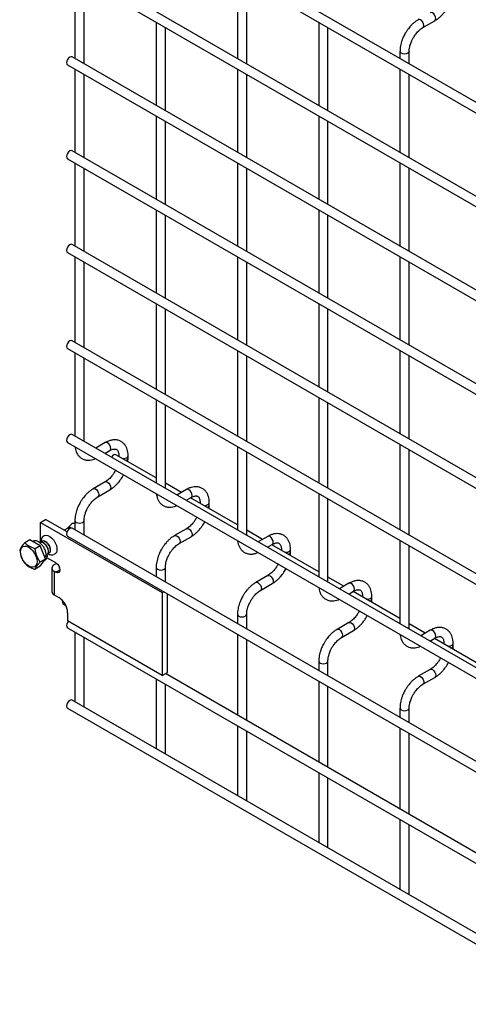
# Model space of a CAD drawing. Header units: inches. Extents: x 0.2 to 10.8, y 0.2 to 8.2.
# Tile 7 of 11: x 7.9 to 8.9, y 5 to 7.1. Entities that reach past the tile are written whole.
import ezdxf

# ---------------------------------------------------------------- set-up
doc = ezdxf.new("R2010")
doc.units = ezdxf.units.IN
doc.header["$MEASUREMENT"] = 0

msp = doc.modelspace()

# ---------------------------------------------------------------- linework, layer by layer
for p, q in [((10.5188, 6.0325), (8.0519, 7.4567)), ((8.0419, 7.4393), (10.5088, 6.0152)), ((10.5188, 5.8284), (8.0519, 7.2525)), ((8.0419, 7.2352), (10.5088, 5.8111)), ((8.0581, 7.2258), (8.0581, 7.0448)), ((8.4117, 7.2259), (8.4117, 7.0448)), ((8.0781, 7.0333), (8.0781, 7.2143)), ((8.4317, 7.0333), (8.4317, 7.2143)), ((8.2349, 7.1238), (8.2349, 6.9428)), ((8.5884, 7.1238), (8.5884, 6.9428)), ((8.8151, 7.1121), (8.8411, 7.1271)), ((8.2549, 6.9312), (8.2549, 7.1122)), ((8.6084, 6.9312), (8.6084, 7.1123)), ((8.7652, 7.0604), (8.7652, 7.0449)), ((8.7852, 7.0333), (8.7852, 7.0604)), ((8.0419, 7.0311), (10.5088, 5.6069)), ((10.5188, 5.6243), (8.0519, 7.0484)), ((8.0581, 7.0217), (8.0581, 6.8407)), ((8.0781, 6.8291), (8.0781, 7.0102)), ((8.4117, 7.0217), (8.4117, 6.8407)), ((8.4317, 6.8292), (8.4317, 7.0102)), ((8.7652, 7.0218), (8.7652, 6.8407)), ((8.7852, 6.8292), (8.7852, 7.0102)), ((8.2349, 6.9197), (8.2349, 6.7386)), ((8.2549, 6.7271), (8.2549, 6.9081)), ((8.5884, 6.9197), (8.5884, 6.7386)), ((8.6084, 6.7271), (8.6084, 6.9081)), ((10.5188, 5.4201), (8.0519, 6.8443)), ((8.0419, 6.8269), (10.5088, 5.4028)), ((8.0581, 6.8176), (8.0581, 6.6365)), ((8.4117, 6.8176), (8.4117, 6.6366)), ((8.7652, 6.8176), (8.7652, 6.6366)), ((8.0781, 6.625), (8.0781, 6.806)), ((8.4317, 6.625), (8.4317, 6.8061)), ((8.7852, 6.6251), (8.7852, 6.8061)), ((8.2349, 6.7155), (8.2349, 6.5345)), ((8.5884, 6.7156), (8.5884, 6.5345)), ((8.2549, 6.5229), (8.2549, 6.704)), ((8.6084, 6.523), (8.6084, 6.704)), ((8.0419, 6.6228), (10.5088, 5.1987)), ((10.5188, 5.216), (8.0519, 6.6401)), ((8.0581, 6.6134), (8.0581, 6.4273)), ((8.0781, 6.4157), (8.0781, 6.6019)), ((8.4117, 6.6135), (8.4117, 6.4324)), ((8.4317, 6.4209), (8.4317, 6.6019)), ((8.7652, 6.6135), (8.7652, 6.4325)), ((8.7852, 6.4209), (8.7852, 6.602)), ((8.2349, 6.5114), (8.2349, 6.3252)), ((8.2549, 6.3137), (8.2549, 6.4998)), ((8.5884, 6.5114), (8.5884, 6.3304)), ((8.6084, 6.3188), (8.6084, 6.4999)), ((10.5188, 5.0068), (8.0519, 6.4309)), ((8.0419, 6.4136), (10.5088, 4.9894)), ((8.4117, 6.4093), (8.4117, 6.2232)), ((8.7652, 6.4094), (8.7652, 6.2283)), ((8.0581, 6.4042), (8.0581, 6.2232)), ((8.0781, 6.2116), (8.0781, 6.3927)), ((8.4317, 6.2116), (8.4317, 6.3978)), ((8.7852, 6.2168), (8.7852, 6.3978)), ((8.2349, 6.3021), (8.2349, 6.1211)), ((8.5884, 6.3073), (8.5884, 6.1211)), ((8.2549, 6.1096), (8.2549, 6.2906)), ((8.6084, 6.1096), (8.6084, 6.2957)), ((10.5188, 4.8026), (8.0519, 6.2267)), ((8.0419, 6.2094), (10.5088, 4.7853)), ((8.124, 6.2091), (8.1032, 6.1971)), ((8.4117, 6.2001), (8.4117, 6.0191)), ((8.7652, 6.2052), (8.7652, 6.0191)), ((8.7852, 6.0075), (8.7852, 6.1937)), ((8.1232, 6.1856), (8.134, 6.1917)), ((8.2349, 6.1322), (8.1474, 6.1827)), ((8.1537, 6.1804), (8.1537, 6.1791)), ((8.1537, 6.1803), (8.154, 6.179)), ((8.1737, 6.1752), (8.1737, 6.1804)), ((8.4317, 6.0075), (8.4317, 6.1886)), ((8.1465, 6.1491), (8.1448, 6.146)), ((8.124, 6.1237), (8.098, 6.1087)), ((8.2897, 6.1006), (8.2549, 6.1207)), ((8.3007, 6.107), (8.28, 6.095)), ((8.108, 6.0914), (8.134, 6.1064)), ((8.3, 6.0835), (8.3107, 6.0897)), ((8.4117, 6.0302), (8.3097, 6.0891)), ((8.5884, 6.098), (8.5884, 5.917)), ((8.6084, 5.9055), (8.6084, 6.0865)), ((8.3304, 6.0783), (8.3304, 6.0771)), ((8.3304, 6.0783), (8.3307, 6.0769)), ((8.3504, 6.0731), (8.3504, 6.0783)), ((8.3232, 6.047), (8.3216, 6.0439)), ((7.983, 6.0356), (7.994, 6.042)), ((7.983, 6.0356), (8.2482, 5.8826)), ((7.983, 5.9923), (7.983, 6.0356)), ((8.0409, 6.0149), (7.994, 6.042)), ((8.0424, 6.0232), (8.0345, 6.0187)), ((8.0426, 6.0234), (8.0424, 6.0232)), ((8.0508, 6.0317), (8.0426, 6.0234)), ((10.5188, 4.5985), (8.0519, 6.0226)), ((8.0581, 6.0397), (8.0581, 6.019)), ((8.0781, 6.0075), (8.0781, 6.0397)), ((8.3007, 6.0217), (8.2747, 6.0067)), ((8.0419, 6.0053), (10.5088, 4.5812)), ((8.2847, 5.9894), (8.3107, 6.0044)), ((8.4664, 5.9986), (8.4317, 6.0186)), ((8.4775, 6.005), (8.4568, 5.993)), ((7.9603, 5.9976), (7.949, 5.991)), ((7.9827, 5.9847), (7.9603, 5.9976)), ((7.9672, 5.9944), (7.9665, 5.994)), ((7.9827, 5.9847), (7.9714, 5.9782)), ((7.9938, 5.9559), (7.9827, 5.9847)), ((8.4768, 5.9814), (8.4875, 5.9876)), ((8.5884, 5.9281), (8.4864, 5.987)), ((8.7652, 5.996), (8.7652, 5.815)), ((8.7852, 5.8034), (8.7852, 5.9845)), ((7.9956, 5.9628), (7.992, 5.9607)), ((7.992, 5.9606), (7.9929, 5.96)), ((7.9929, 5.96), (7.9926, 5.959)), ((7.9982, 5.9631), (7.9929, 5.96)), ((7.9954, 5.9649), (7.9982, 5.9631)), ((8.0165, 5.9474), (7.997, 5.9586)), ((8.5072, 5.9763), (8.5072, 5.975)), ((8.5072, 5.9762), (8.5075, 5.9749)), ((8.5272, 5.9711), (8.5272, 5.9763)), ((7.9827, 5.94), (7.9714, 5.9335)), ((7.9825, 5.9494), (7.9938, 5.9559)), ((7.9827, 5.94), (7.9938, 5.9559)), ((7.991, 5.9519), (7.9929, 5.953)), ((8.0078, 5.936), (8.0078, 5.885)), ((8.0181, 5.946), (8.0127, 5.9429)), ((8.0181, 5.946), (8.0193, 5.9453)), ((8.0237, 5.9365), (8.0245, 5.9369)), ((8.0237, 5.9365), (8.0237, 5.9356)), ((8.025, 5.9348), (8.0237, 5.9356)), ((8.2349, 5.9376), (8.2349, 5.917)), ((8.2549, 5.9054), (8.2549, 5.9376)), ((8.5, 5.945), (8.4984, 5.9419)), ((8.0127, 5.9292), (8.0127, 5.8781)), ((8.0127, 5.9292), (8.0165, 5.927)), ((8.0165, 5.927), (8.0253, 5.9321)), ((8.4775, 5.9196), (8.4515, 5.9046)), ((8.6432, 5.8965), (8.6084, 5.9166)), ((8.4615, 5.8873), (8.4875, 5.9023)), ((8.6543, 5.9029), (8.6336, 5.8909)), ((8.0127, 5.8781), (8.0228, 5.8723)), ((8.2482, 5.8826), (8.2513, 5.8844)), ((8.2482, 5.8826), (8.2482, 5.7024)), ((8.2592, 5.7088), (8.2592, 5.8798)), ((8.6536, 5.8794), (8.6643, 5.8856)), ((8.7652, 5.8261), (8.6632, 5.885)), ((8.684, 5.8742), (8.684, 5.873)), ((8.684, 5.8742), (8.6843, 5.8728)), ((8.704, 5.869), (8.704, 5.8742)), ((8.0297, 5.8669), (8.0318, 5.8581)), ((8.0318, 5.8581), (8.0383, 5.8544)), ((8.0421, 5.8389), (8.0421, 5.8213)), ((8.4117, 5.8356), (8.4117, 5.8149)), ((8.4317, 5.8034), (8.4317, 5.8356)), ((8.6768, 5.8429), (8.6752, 5.8398)), ((8.2482, 5.7024), (8.0421, 5.8213)), ((8.6543, 5.8176), (8.6283, 5.8026)), ((8.82, 5.7945), (8.7852, 5.8145)), ((8.0419, 5.8063), (10.5088, 4.3821)), ((8.0581, 5.7969), (8.0581, 5.6449)), ((8.0781, 5.6358), (8.0781, 5.7854)), ((8.4117, 5.7918), (8.4117, 5.6159)), ((8.6383, 5.7853), (8.6643, 5.8003)), ((8.8311, 5.8009), (8.8104, 5.7889)), ((8.4317, 5.6043), (8.4317, 5.7803)), ((8.8304, 5.7773), (8.8411, 5.7835)), ((8.942, 5.724), (8.84, 5.7829)), ((8.8608, 5.7722), (8.8608, 5.7709)), ((8.8608, 5.7721), (8.8611, 5.7708)), ((8.8808, 5.767), (8.8808, 5.7722)), ((8.5884, 5.7335), (8.5884, 5.7129)), ((8.6084, 5.7013), (8.6084, 5.7335)), ((8.8536, 5.7409), (8.8519, 5.7378)), ((8.2482, 5.7024), (8.2592, 5.7088)), ((10.303, 4.524), (8.255, 5.7063)), ((8.8311, 5.7155), (8.8051, 5.7005)), ((8.2349, 5.6948), (8.2349, 5.5429)), ((8.2549, 5.5337), (8.2549, 5.6833)), ((8.5884, 5.6898), (8.5884, 5.5138)), ((8.6084, 5.5023), (8.6084, 5.6782)), ((8.8151, 5.6832), (8.8411, 5.6982)), ((10.5188, 4.2244), (8.0519, 5.6485)), ((8.0775, 5.6338), (8.0781, 5.6358)), ((8.0419, 5.6312), (10.5088, 4.2071)), ((8.7652, 5.6315), (8.7652, 5.6108)), ((8.7852, 5.5993), (8.7852, 5.6315)), ((8.4117, 5.5928), (8.4117, 5.4408)), ((8.4317, 5.4317), (8.4317, 5.5813)), ((8.7652, 5.5877), (8.7652, 5.4118)), ((8.7852, 5.4002), (8.7852, 5.5762)), ((8.2542, 5.5317), (8.2549, 5.5337)), ((8.5884, 5.4907), (8.5884, 5.3388)), ((8.6084, 5.3296), (8.6084, 5.4792)), ((8.431, 5.4297), (8.4317, 5.4317)), ((8.7652, 5.3887), (8.7652, 5.2367)), ((8.7852, 5.2276), (8.7852, 5.3771)), ((8.6078, 5.3276), (8.6084, 5.3296)), ((8.7846, 5.2256), (8.7852, 5.2276))]:
    msp.add_line(p, q)
at = {"flags": 128}
for points in [[(8.8411, 7.1272), (8.8426, 7.1289), (8.8431, 7.1317), (8.8426, 7.1352), (8.8411, 7.1387), (8.8388, 7.1418), (8.8361, 7.144), (8.8334, 7.1449), (8.8311, 7.1445)], [(8.8101, 7.129), (8.8074, 7.1299), (8.8051, 7.1295), (8.805, 7.1295)], [(8.8151, 7.1121), (8.8151, 7.1121), (8.8166, 7.1139), (8.8172, 7.1167), (8.8166, 7.1202), (8.8151, 7.1237), (8.8128, 7.1268), (8.8101, 7.129)], [(8.7852, 7.0604), (8.7852, 7.0604), (8.7844, 7.0582), (8.7823, 7.0563), (8.779, 7.0551), (8.7752, 7.0546), (8.7714, 7.0551), (8.7681, 7.0563), (8.766, 7.0582), (8.7652, 7.0604), (8.7652, 7.0604)], [(8.0519, 7.0484), (8.0496, 7.0488), (8.0469, 7.0479), (8.0442, 7.0457), (8.0419, 7.0426), (8.0404, 7.0391), (8.0398, 7.0356), (8.0404, 7.0328), (8.0419, 7.0311), (8.0419, 7.0311)], [(8.0519, 6.8443), (8.0496, 6.8447), (8.0469, 6.8438), (8.0442, 6.8416), (8.0419, 6.8385), (8.0404, 6.8349), (8.0398, 6.8315), (8.0404, 6.8287), (8.0419, 6.8269), (8.0419, 6.8269)], [(8.0519, 6.6401), (8.0496, 6.6406), (8.0469, 6.6396), (8.0442, 6.6374), (8.0419, 6.6343), (8.0404, 6.6308), (8.0398, 6.6274), (8.0404, 6.6246), (8.0419, 6.6228), (8.0419, 6.6228)], [(8.0519, 6.4309), (8.0496, 6.4313), (8.0469, 6.4304), (8.0442, 6.4282), (8.0419, 6.4251), (8.0404, 6.4216), (8.0398, 6.4181), (8.0404, 6.4153), (8.0419, 6.4136), (8.0419, 6.4136)], [(8.0519, 6.2267), (8.0496, 6.2272), (8.0469, 6.2263), (8.0442, 6.2241), (8.0419, 6.221), (8.0404, 6.2174), (8.0398, 6.214), (8.0404, 6.2112), (8.0419, 6.2094), (8.0419, 6.2094)], [(8.134, 6.1917), (8.134, 6.1917), (8.1355, 6.1935), (8.136, 6.1963), (8.1355, 6.1997), (8.134, 6.2033), (8.1317, 6.2064), (8.129, 6.2086), (8.1263, 6.2095), (8.124, 6.2091)], [(8.1474, 6.1827), (8.1451, 6.1832), (8.1424, 6.1822), (8.1397, 6.18), (8.1376, 6.1773)], [(8.1612, 6.1748), (8.1637, 6.1746), (8.1675, 6.175), (8.1707, 6.1763), (8.1729, 6.1782), (8.1737, 6.1803)], [(8.0979, 6.1087), (8.098, 6.1087), (8.1003, 6.1092), (8.103, 6.1082), (8.1057, 6.106), (8.108, 6.103), (8.1095, 6.0994), (8.11, 6.096)], [(8.124, 6.1237), (8.1263, 6.1242), (8.129, 6.1232), (8.1317, 6.121), (8.134, 6.118), (8.1355, 6.1144), (8.136, 6.111), (8.1355, 6.1082), (8.134, 6.1064)], [(8.3107, 6.0897), (8.3107, 6.0897), (8.3123, 6.0914), (8.3128, 6.0943), (8.3123, 6.0977), (8.3107, 6.1012), (8.3084, 6.1043), (8.3057, 6.1065), (8.303, 6.1075), (8.3007, 6.107)], [(8.11, 6.096), (8.1095, 6.0932), (8.108, 6.0914), (8.1079, 6.0914)], [(8.338, 6.0727), (8.3404, 6.0725), (8.3443, 6.073), (8.3475, 6.0742), (8.3497, 6.0761), (8.3504, 6.0783)], [(8.0519, 6.0226), (8.0496, 6.0231), (8.0469, 6.0221), (8.0442, 6.0199), (8.0419, 6.0168), (8.0404, 6.0133), (8.0398, 6.0099), (8.0404, 6.0071), (8.0419, 6.0053), (8.0419, 6.0053)], [(8.0481, 6.0227), (8.0451, 6.0238), (8.0424, 6.0232)], [(8.0581, 6.0397), (8.0581, 6.0397), (8.0589, 6.0375), (8.061, 6.0356)], [(8.061, 6.0356), (8.0643, 6.0343), (8.0681, 6.0339), (8.0719, 6.0343), (8.0752, 6.0356), (8.0773, 6.0375), (8.0781, 6.0397), (8.0781, 6.0397)], [(8.3008, 6.0217), (8.303, 6.0221), (8.3057, 6.0212), (8.3084, 6.019), (8.3107, 6.0159), (8.3123, 6.0124), (8.3128, 6.0089), (8.3123, 6.0061), (8.3108, 6.0044)], [(7.9891, 6.0057), (7.9911, 6.0072), (7.9948, 6.008), (7.9991, 6.0073), (8.0036, 6.0051), (8.008, 6.0015), (8.012, 5.9968), (8.0153, 5.9913), (8.0176, 5.9855), (8.0188, 5.9798), (8.0188, 5.9746), (8.0176, 5.9702), (8.0153, 5.9671), (8.0123, 5.9656)], [(8.2747, 6.0066), (8.2747, 6.0067), (8.277, 6.0071), (8.2797, 6.0062), (8.2825, 6.004), (8.2847, 6.0009), (8.2863, 5.9974), (8.2868, 5.9939)], [(8.4875, 5.9876), (8.4875, 5.9876), (8.489, 5.9894), (8.4896, 5.9922), (8.489, 5.9956), (8.4875, 5.9992), (8.4852, 6.0023), (8.4825, 6.0045), (8.4798, 6.0054), (8.4775, 6.005)], [(7.9397, 5.9712), (7.9403, 5.9762), (7.9421, 5.9801), (7.945, 5.9828), (7.9487, 5.9839), (7.953, 5.9835), (7.9577, 5.9815), (7.9623, 5.9781), (7.9667, 5.9736), (7.9704, 5.9681), (7.9732, 5.9622), (7.975, 5.9562), (7.9756, 5.9505), (7.975, 5.9454), (7.9732, 5.9415), (7.9704, 5.9388), (7.9667, 5.9377), (7.9623, 5.9381), (7.9577, 5.9401), (7.953, 5.9435), (7.9487, 5.948), (7.945, 5.9535), (7.9421, 5.9594), (7.9403, 5.9655), (7.9397, 5.9712)], [(8.2868, 5.9939), (8.2863, 5.9911), (8.2847, 5.9894), (8.2847, 5.9893)], [(8.5148, 5.9707), (8.5172, 5.9705), (8.521, 5.9709), (8.5243, 5.9722), (8.5264, 5.974), (8.5272, 5.9762)], [(8.0165, 5.9474), (8.0199, 5.9447), (8.0227, 5.9408), (8.0247, 5.9364), (8.0253, 5.9321), (8.0247, 5.9286), (8.0227, 5.9264), (8.0199, 5.9258), (8.0165, 5.927)], [(8.2349, 5.9377), (8.2349, 5.9376), (8.2356, 5.9354), (8.2378, 5.9335)], [(8.2378, 5.9335), (8.2411, 5.9323), (8.2449, 5.9318), (8.2487, 5.9323), (8.252, 5.9335), (8.2541, 5.9354), (8.2549, 5.9376), (8.2549, 5.9376)], [(8.4775, 5.9196), (8.4798, 5.9201), (8.4825, 5.9191), (8.4852, 5.9169), (8.4875, 5.9139), (8.489, 5.9103), (8.4896, 5.9069), (8.489, 5.9041), (8.4876, 5.9023)], [(8.4515, 5.9046), (8.4515, 5.9046), (8.4538, 5.9051), (8.4565, 5.9041), (8.4592, 5.9019), (8.4615, 5.8989), (8.4631, 5.8953), (8.4636, 5.8919)], [(8.6643, 5.8856), (8.6643, 5.8856), (8.6658, 5.8873), (8.6664, 5.8902), (8.6658, 5.8936), (8.6643, 5.8971), (8.662, 5.9002), (8.6593, 5.9024), (8.6566, 5.9033), (8.6543, 5.9029)], [(8.4636, 5.8919), (8.4631, 5.8891), (8.4615, 5.8873), (8.4615, 5.8873)], [(8.6915, 5.8686), (8.694, 5.8684), (8.6978, 5.8689), (8.7011, 5.8701), (8.7032, 5.872), (8.704, 5.8742)], [(8.4117, 5.8356), (8.4117, 5.8356), (8.4124, 5.8334), (8.4146, 5.8315)], [(8.4146, 5.8315), (8.4178, 5.8302), (8.4217, 5.8298), (8.4255, 5.8302), (8.4287, 5.8315), (8.4309, 5.8334), (8.4317, 5.8356), (8.4317, 5.8356)], [(8.0437, 5.8204), (8.0419, 5.8178), (8.0404, 5.8143), (8.0398, 5.8108), (8.0404, 5.808), (8.0419, 5.8063), (8.0419, 5.8063)], [(8.6543, 5.8176), (8.6566, 5.818), (8.6593, 5.8171), (8.662, 5.8149), (8.6643, 5.8118), (8.6658, 5.8083), (8.6664, 5.8048), (8.6658, 5.802), (8.6643, 5.8003)], [(8.6283, 5.8025), (8.6283, 5.8026), (8.6306, 5.803), (8.6333, 5.8021), (8.636, 5.7999), (8.6383, 5.7968), (8.6398, 5.7933), (8.6404, 5.7898)], [(8.6404, 5.7898), (8.6398, 5.787), (8.6383, 5.7853), (8.6383, 5.7852)], [(8.8411, 5.7835), (8.8411, 5.7835), (8.8426, 5.7853), (8.8431, 5.7881), (8.8426, 5.7915), (8.8411, 5.7951), (8.8388, 5.7982), (8.8361, 5.8004), (8.8334, 5.8013), (8.8311, 5.8009)], [(8.8683, 5.7666), (8.8708, 5.7664), (8.8746, 5.7668), (8.8778, 5.7681), (8.88, 5.7699), (8.8808, 5.7721)], [(8.5884, 5.7336), (8.5884, 5.7335), (8.5892, 5.7313), (8.5914, 5.7294)], [(8.5914, 5.7294), (8.5946, 5.7282), (8.5984, 5.7277), (8.6023, 5.7282), (8.6055, 5.7294), (8.6077, 5.7313), (8.6084, 5.7335), (8.6084, 5.7335)], [(8.805, 5.7005), (8.8051, 5.7005), (8.8074, 5.701), (8.8101, 5.7), (8.8128, 5.6978), (8.8151, 5.6947), (8.8166, 5.6912), (8.8172, 5.6878)], [(8.8311, 5.7155), (8.8334, 5.716), (8.8361, 5.715), (8.8388, 5.7128), (8.8411, 5.7097), (8.8426, 5.7062), (8.8431, 5.7028), (8.8426, 5.7), (8.8411, 5.6982)], [(8.8172, 5.6878), (8.8166, 5.685), (8.8151, 5.6832), (8.8151, 5.6832)], [(8.0519, 5.6485), (8.0496, 5.649), (8.0469, 5.648), (8.0442, 5.6459), (8.0419, 5.6428), (8.0404, 5.6392), (8.0398, 5.6358), (8.0404, 5.633), (8.0419, 5.6312), (8.0419, 5.6312)], [(8.7652, 5.6315), (8.7652, 5.6315), (8.766, 5.6293), (8.7681, 5.6274)], [(8.7681, 5.6274), (8.7714, 5.6261), (8.7752, 5.6257), (8.779, 5.6261), (8.7823, 5.6274), (8.7844, 5.6293), (8.7852, 5.6315), (8.7852, 5.6315)]]:
    msp.add_lwpolyline(points, dxfattribs=at)
for centre, radius, start, end in [((8.1675, 6.1764), 0.00626, 283.628, 348.6097), ((8.3443, 6.0743), 0.00626, 283.628, 348.6097), ((8.0461, 6.0186), 0.00595, 48.5189, 126.2845), ((8.055, 6.0268), 0.00645, 61.0364, 130.4461), ((7.9862, 5.9772), 0.018, 10.9426, 67.7249), ((8.5211, 5.9723), 0.00626, 283.628, 348.6097), ((8.0153, 5.936), 0.00731, 110.7834, 249.2166), ((8.0239, 5.936), 0.000491, 110.7834, 249.2166), ((8.0162, 5.8858), 0.00842, 185.6948, 245.6253), ((8.0003, 5.837), 0.0419, 2.6055, 57.3945), ((8.6978, 5.8702), 0.00626, 283.628, 348.6097), ((8.8746, 5.7682), 0.00626, 283.628, 348.6097)]:
    msp.add_arc(centre, radius, start, end)
for points, knots in [([(8.841, 7.1273), (8.842, 7.1278), (8.8449, 7.1294), (8.8496, 7.133), (8.8548, 7.1377), (8.8591, 7.1424), (8.8629, 7.147), (8.8662, 7.1517), (8.8697, 7.1573), (8.8717, 7.1614), (8.8729, 7.1638)], [0, 0, 0, 0, 0.071982, 0.230009, 0.376763, 0.510502, 0.614264, 0.732866, 0.84542, 1, 1, 1, 1]), ([(8.8051, 7.1293), (8.8042, 7.1289), (8.8013, 7.1273), (8.7967, 7.1238), (8.7914, 7.1191), (8.7871, 7.1144), (8.7833, 7.1097), (8.7799, 7.105), (8.7778, 7.1015), (8.7768, 7.0998)], [0, 0, 0, 0, 0.077866, 0.264825, 0.439015, 0.599, 0.720998, 0.859308, 1, 1, 1, 1]), ([(8.7768, 7.0998), (8.7752, 7.0969), (8.7731, 7.093), (8.7705, 7.0869), (8.7686, 7.0816), (8.7669, 7.0754), (8.7657, 7.069), (8.7652, 7.0639), (8.7653, 7.0611), (8.7653, 7.0604)], [0, 0, 0, 0, 0.221268, 0.311483, 0.460164, 0.612945, 0.775445, 0.943585, 1, 1, 1, 1]), ([(8.7941, 7.0898), (8.7955, 7.092), (8.7974, 7.0952), (8.8007, 7.0994), (8.8036, 7.1028), (8.8071, 7.1063), (8.8108, 7.1094), (8.8135, 7.1113), (8.8149, 7.112), (8.8151, 7.1121)], [0, 0, 0, 0, 0.233338, 0.328238, 0.483641, 0.641755, 0.807615, 0.976339, 1, 1, 1, 1]), ([(8.7852, 7.0604), (8.7853, 7.0619), (8.7854, 7.065), (8.7862, 7.0702), (8.7876, 7.0752), (8.7892, 7.0798), (8.7912, 7.0846), (8.793, 7.0879), (8.7941, 7.0898)], [0, 0, 0, 0, 0.171377, 0.354378, 0.535542, 0.668658, 0.807018, 1, 1, 1, 1]), ([(8.1736, 6.1803), (8.1736, 6.1818), (8.1736, 6.1855), (8.1727, 6.1911), (8.1709, 6.1969), (8.1682, 6.2023), (8.1645, 6.2071), (8.1597, 6.211), (8.1539, 6.2139), (8.1475, 6.2152), (8.1408, 6.2151), (8.1341, 6.2137), (8.1285, 6.2116), (8.1252, 6.2096), (8.124, 6.2089)], [0, 0, 0, 0, 0.055865, 0.138843, 0.222804, 0.307378, 0.392659, 0.479758, 0.571085, 0.670191, 0.761466, 0.854847, 0.948408, 1, 1, 1, 1]), ([(8.0585, 6.1998), (8.0587, 6.1982), (8.0591, 6.1944), (8.0609, 6.189), (8.0635, 6.1836), (8.0672, 6.1788), (8.0719, 6.1749), (8.0777, 6.172), (8.0842, 6.1706), (8.0909, 6.1706), (8.0971, 6.1718), (8.1011, 6.1735), (8.1029, 6.1742)], [0, 0, 0, 0, 0.075647, 0.173758, 0.272589, 0.372235, 0.473958, 0.580532, 0.696076, 0.802651, 0.911721, 1, 1, 1, 1]), ([(8.1339, 6.1917), (8.135, 6.1923), (8.1373, 6.1935), (8.1405, 6.1946), (8.1435, 6.1952), (8.146, 6.1951), (8.148, 6.1945), (8.1496, 6.1935), (8.1512, 6.1915), (8.1525, 6.1888), (8.1534, 6.1851), (8.1537, 6.1822), (8.1536, 6.1804), (8.1536, 6.1804)], [0, 0, 0, 0, 0.076773, 0.165115, 0.255001, 0.349054, 0.454297, 0.590828, 0.696678, 0.797649, 0.896959, 0.995305, 1, 1, 1, 1]), ([(8.1732, 6.1679), (8.1734, 6.1696), (8.1737, 6.1721), (8.1736, 6.1745), (8.1736, 6.1751)], [0, 0, 0, 0, 0.713841, 1, 1, 1, 1]), ([(8.1448, 6.146), (8.1434, 6.1437), (8.1415, 6.1406), (8.1383, 6.1363), (8.1354, 6.133), (8.1318, 6.1295), (8.1282, 6.1265), (8.1255, 6.1245), (8.1241, 6.1238), (8.124, 6.1238)], [0, 0, 0, 0, 0.233892, 0.329016, 0.484774, 0.643228, 0.809419, 0.978457, 1, 1, 1, 1]), ([(8.1339, 6.1065), (8.1349, 6.107), (8.1378, 6.1086), (8.1425, 6.1122), (8.1477, 6.1169), (8.152, 6.1216), (8.1558, 6.1263), (8.1591, 6.1309), (8.1619, 6.1353), (8.1632, 6.138), (8.1637, 6.1391)], [0, 0, 0, 0, 0.078783, 0.251746, 0.412369, 0.558749, 0.672317, 0.802128, 0.925319, 1, 1, 1, 1]), ([(8.098, 6.1086), (8.0971, 6.1081), (8.0942, 6.1066), (8.0896, 6.103), (8.0843, 6.0983), (8.08, 6.0936), (8.0762, 6.089), (8.0728, 6.0843), (8.0707, 6.0808), (8.0697, 6.079)], [0, 0, 0, 0, 0.077868, 0.264827, 0.439016, 0.599002, 0.720999, 0.859309, 1, 1, 1, 1]), ([(8.3503, 6.0783), (8.3503, 6.0798), (8.3503, 6.0835), (8.3494, 6.089), (8.3477, 6.0949), (8.3449, 6.1003), (8.3412, 6.105), (8.3365, 6.109), (8.3307, 6.1118), (8.3243, 6.1132), (8.3175, 6.1131), (8.3109, 6.1116), (8.3053, 6.1096), (8.3019, 6.1076), (8.3008, 6.1069)], [0, 0, 0, 0, 0.055865, 0.138843, 0.222804, 0.307378, 0.392659, 0.479758, 0.571085, 0.670191, 0.761466, 0.854847, 0.948408, 1, 1, 1, 1]), ([(8.087, 6.069), (8.0884, 6.0713), (8.0903, 6.0745), (8.0936, 6.0787), (8.0965, 6.0821), (8.1, 6.0856), (8.1037, 6.0886), (8.1064, 6.0906), (8.1078, 6.0913), (8.108, 6.0914)], [0, 0, 0, 0, 0.2332801, 0.3281568, 0.4835223, 0.6415972, 0.8074158, 0.9760985, 1, 1, 1, 1]), ([(8.2353, 6.0978), (8.2355, 6.0962), (8.2359, 6.0924), (8.2376, 6.0869), (8.2403, 6.0815), (8.244, 6.0767), (8.2487, 6.0728), (8.2545, 6.0699), (8.2609, 6.0685), (8.2677, 6.0686), (8.2739, 6.0698), (8.2779, 6.0714), (8.2796, 6.0722)], [0, 0, 0, 0, 0.075647, 0.173758, 0.272589, 0.372235, 0.473958, 0.580532, 0.696076, 0.802651, 0.911721, 1, 1, 1, 1]), ([(8.3107, 6.0896), (8.3118, 6.0902), (8.3141, 6.0915), (8.3173, 6.0926), (8.3203, 6.0931), (8.3227, 6.0931), (8.3248, 6.0925), (8.3264, 6.0914), (8.328, 6.0895), (8.3293, 6.0868), (8.3301, 6.0831), (8.3305, 6.0801), (8.3304, 6.0784), (8.3304, 6.0783)], [0, 0, 0, 0, 0.076773, 0.165115, 0.255001, 0.349054, 0.454297, 0.590828, 0.696678, 0.797649, 0.896959, 0.995305, 1, 1, 1, 1]), ([(8.0697, 6.079), (8.0681, 6.0762), (8.066, 6.0722), (8.0634, 6.0661), (8.0615, 6.0609), (8.0598, 6.0547), (8.0586, 6.0483), (8.0581, 6.0432), (8.0582, 6.0404), (8.0582, 6.0397)], [0, 0, 0, 0, 0.221259, 0.311471, 0.460146, 0.612921, 0.775414, 0.943548, 1, 1, 1, 1]), ([(8.0781, 6.0397), (8.0782, 6.0412), (8.0782, 6.0442), (8.0791, 6.0494), (8.0805, 6.0544), (8.0821, 6.0591), (8.0841, 6.0638), (8.0859, 6.0671), (8.087, 6.069)], [0, 0, 0, 0, 0.171458, 0.354441, 0.535588, 0.66869, 0.807037, 1, 1, 1, 1]), ([(8.3499, 6.0658), (8.3502, 6.0676), (8.3505, 6.0701), (8.3504, 6.0724), (8.3503, 6.0731)], [0, 0, 0, 0, 0.713841, 1, 1, 1, 1]), ([(8.3216, 6.0439), (8.3202, 6.0417), (8.3183, 6.0385), (8.315, 6.0343), (8.3122, 6.0309), (8.3086, 6.0274), (8.3049, 6.0244), (8.3022, 6.0225), (8.3009, 6.0218), (8.3007, 6.0217)], [0, 0, 0, 0, 0.233892, 0.329016, 0.484774, 0.643228, 0.809419, 0.978457, 1, 1, 1, 1]), ([(8.3107, 6.0045), (8.3116, 6.005), (8.3146, 6.0066), (8.3193, 6.0102), (8.3245, 6.0149), (8.3288, 6.0196), (8.3326, 6.0242), (8.3359, 6.0289), (8.3386, 6.0332), (8.34, 6.036), (8.3405, 6.037)], [0, 0, 0, 0, 0.078783, 0.251746, 0.412369, 0.558749, 0.672317, 0.802128, 0.925319, 1, 1, 1, 1]), ([(7.9892, 6.0055), (7.9886, 6.005), (7.9868, 6.0034), (7.985, 5.9997), (7.9839, 5.9959), (7.9839, 5.9936), (7.9839, 5.9929)], [0, 0, 0, 0, 0.16588, 0.510846, 0.864387, 1, 1, 1, 1]), ([(8.2748, 6.0066), (8.2739, 6.0061), (8.271, 6.0045), (8.2664, 6.001), (8.2611, 5.9963), (8.2567, 5.9916), (8.253, 5.9869), (8.2496, 5.9822), (8.2475, 5.9787), (8.2464, 5.977)], [0, 0, 0, 0, 0.077868, 0.264827, 0.439016, 0.599002, 0.720999, 0.859309, 1, 1, 1, 1]), ([(8.5271, 5.9762), (8.5271, 5.9777), (8.5271, 5.9814), (8.5262, 5.987), (8.5244, 5.9928), (8.5217, 5.9982), (8.518, 6.003), (8.5133, 6.0069), (8.5075, 6.0098), (8.501, 6.0111), (8.4943, 6.011), (8.4877, 6.0096), (8.482, 6.0075), (8.4787, 6.0055), (8.4775, 6.0048)], [0, 0, 0, 0, 0.055865, 0.138843, 0.222804, 0.307378, 0.392659, 0.479758, 0.571085, 0.670191, 0.761466, 0.854847, 0.948408, 1, 1, 1, 1]), ([(7.949, 5.991), (7.9462, 5.9878), (7.9437, 5.9848), (7.9413, 5.9814), (7.9408, 5.9808), (7.9401, 5.9795), (7.9397, 5.9789), (7.9388, 5.9772), (7.9383, 5.9762), (7.9379, 5.9752)], [0, 0, 0, 0, 0.5, 0.5, 0.625, 0.625, 0.75, 0.75, 1, 1, 1, 1]), ([(7.9714, 5.9782), (7.9667, 5.9796), (7.9623, 5.9814), (7.9576, 5.9841), (7.9566, 5.9847), (7.9549, 5.9859), (7.9541, 5.9865), (7.9518, 5.9884), (7.9503, 5.9897), (7.949, 5.991)], [0, 0, 0, 0, 0.5, 0.5, 0.625, 0.625, 0.75, 0.75, 1, 1, 1, 1]), ([(7.9956, 5.9628), (7.9955, 5.9652), (7.9952, 5.9699), (7.9924, 5.9777), (7.9881, 5.9848), (7.9834, 5.99), (7.9784, 5.9937), (7.9734, 5.9956), (7.9693, 5.9958), (7.9677, 5.9945), (7.9673, 5.9942)], [0, 0, 0, 0, 0.143203, 0.28641, 0.429622, 0.572829, 0.666843, 0.810047, 0.953255, 1, 1, 1, 1]), ([(7.9825, 5.9494), (7.9797, 5.9535), (7.9771, 5.9579), (7.9748, 5.964), (7.9743, 5.9652), (7.9735, 5.9677), (7.9732, 5.969), (7.9722, 5.9729), (7.9718, 5.9755), (7.9714, 5.9782)], [0, 0, 0, 0, 0.5, 0.5, 0.625, 0.625, 0.75, 0.75, 1, 1, 1, 1]), ([(7.9952, 5.966), (7.9964, 5.9661), (7.999, 5.9663), (8.0008, 5.9705), (8.0002, 5.9767), (7.997, 5.9835), (7.992, 5.9893), (7.9863, 5.9924), (7.9821, 5.9929), (7.9807, 5.9915), (7.9805, 5.9913)], [0, 0, 0, 0, 0.1189935, 0.262135, 0.4033641, 0.5458271, 0.68829, 0.8295191, 0.9726606, 1, 1, 1, 1]), ([(7.998, 5.9668), (7.9983, 5.9669), (7.9999, 5.9672), (8.001, 5.9708), (8.0005, 5.9768), (7.9973, 5.9837), (7.9923, 5.9895), (7.9866, 5.9925), (7.9824, 5.9931), (7.981, 5.9917), (7.9808, 5.9914)], [0, 0, 0, 0, 0.02999, 0.187496, 0.342897, 0.499656, 0.656415, 0.811816, 0.969322, 1, 1, 1, 1]), ([(7.9996, 5.9687), (8.0005, 5.9687), (8.0029, 5.9685), (8.005, 5.972), (8.0049, 5.9779), (8.0022, 5.9847), (7.9975, 5.9908), (7.9917, 5.9947), (7.9865, 5.9951), (7.9832, 5.9939), (7.9827, 5.9921), (7.9827, 5.9921)], [0, 0, 0, 0, 0.083876, 0.215092, 0.345171, 0.477012, 0.607474, 0.737936, 0.869777, 0.999857, 1, 1, 1, 1]), ([(8.0026, 5.9691), (8.0035, 5.9701), (8.0054, 5.972), (8.0052, 5.9781), (8.0026, 5.9849), (7.9978, 5.991), (7.9922, 5.9947), (7.9875, 5.9957), (7.9858, 5.9943), (7.9853, 5.9939)], [0, 0, 0, 0, 0.155993, 0.311436, 0.468984, 0.624884, 0.780784, 0.938332, 1, 1, 1, 1]), ([(8.2638, 5.967), (8.2651, 5.9692), (8.2671, 5.9724), (8.2704, 5.9767), (8.2732, 5.98), (8.2768, 5.9835), (8.2805, 5.9866), (8.2832, 5.9885), (8.2846, 5.9892), (8.2847, 5.9893)], [0, 0, 0, 0, 0.23328, 0.328157, 0.483522, 0.641597, 0.807416, 0.976098, 1, 1, 1, 1]), ([(8.412, 5.9957), (8.4122, 5.9941), (8.4127, 5.9903), (8.4144, 5.9849), (8.4171, 5.9795), (8.4208, 5.9747), (8.4255, 5.9708), (8.4313, 5.9679), (8.4377, 5.9664), (8.4444, 5.9665), (8.4507, 5.9677), (8.4546, 5.9694), (8.4564, 5.9701)], [0, 0, 0, 0, 0.075647, 0.173758, 0.272589, 0.372235, 0.473958, 0.580532, 0.696076, 0.802651, 0.911721, 1, 1, 1, 1]), ([(8.4875, 5.9876), (8.4886, 5.9882), (8.4909, 5.9894), (8.4941, 5.9905), (8.497, 5.9911), (8.4995, 5.991), (8.5016, 5.9904), (8.5032, 5.9894), (8.5048, 5.9874), (8.5061, 5.9847), (8.5069, 5.981), (8.5073, 5.9781), (8.5072, 5.9763), (8.5072, 5.9763)], [0, 0, 0, 0, 0.076773, 0.165115, 0.255001, 0.349054, 0.454297, 0.590828, 0.696678, 0.797649, 0.896959, 0.995305, 1, 1, 1, 1]), ([(7.9379, 5.9752), (7.9387, 5.9699), (7.9398, 5.9647), (7.9422, 5.9586), (7.9427, 5.9574), (7.9438, 5.955), (7.9444, 5.9539), (7.9463, 5.9506), (7.9476, 5.9484), (7.949, 5.9464)], [0, 0, 0, 0, 0.5, 0.5, 0.625, 0.625, 0.75, 0.75, 1, 1, 1, 1]), ([(7.9927, 5.9532), (7.9937, 5.9538), (7.996, 5.9552), (7.9977, 5.959), (7.9981, 5.9621), (7.9982, 5.9631)], [0, 0, 0, 0, 0.314208, 0.780651, 1, 1, 1, 1]), ([(7.9985, 5.9675), (7.9989, 5.9672), (8.0006, 5.9662), (8.0039, 5.9652), (8.0082, 5.9647), (8.0109, 5.9653), (8.0122, 5.9656)], [0, 0, 0, 0, 0.104256, 0.408511, 0.722132, 1, 1, 1, 1]), ([(8.2464, 5.977), (8.2449, 5.9741), (8.2427, 5.9702), (8.2402, 5.9641), (8.2383, 5.9588), (8.2366, 5.9526), (8.2354, 5.9462), (8.2348, 5.9411), (8.2349, 5.9384), (8.235, 5.9377)], [0, 0, 0, 0, 0.221259, 0.311471, 0.460146, 0.612921, 0.775414, 0.943548, 1, 1, 1, 1]), ([(8.2549, 5.9376), (8.2549, 5.9391), (8.255, 5.9422), (8.2559, 5.9474), (8.2573, 5.9524), (8.2589, 5.957), (8.2609, 5.9618), (8.2627, 5.9651), (8.2638, 5.967)], [0, 0, 0, 0, 0.1714581, 0.354441, 0.5355878, 0.6686902, 0.8070367, 1, 1, 1, 1]), ([(8.5267, 5.9638), (8.5269, 5.9655), (8.5272, 5.968), (8.5271, 5.9704), (8.5271, 5.971)], [0, 0, 0, 0, 0.713841, 1, 1, 1, 1]), ([(7.949, 5.9464), (7.9516, 5.9437), (7.9547, 5.9412), (7.9594, 5.9384), (7.9604, 5.9379), (7.9624, 5.9369), (7.9635, 5.9364), (7.9667, 5.9351), (7.969, 5.9342), (7.9714, 5.9335)], [0, 0, 0, 0, 0.5, 0.5, 0.625, 0.625, 0.75, 0.75, 1, 1, 1, 1]), ([(7.9714, 5.9335), (7.9721, 5.9355), (7.9733, 5.9377), (7.9757, 5.9411), (7.9762, 5.9418), (7.9773, 5.9432), (7.9779, 5.944), (7.9797, 5.9462), (7.9811, 5.9478), (7.9825, 5.9494)], [0, 0, 0, 0, 0.5, 0.5, 0.625, 0.625, 0.75, 0.75, 1, 1, 1, 1]), ([(8.4984, 5.9419), (8.497, 5.9396), (8.4951, 5.9365), (8.4918, 5.9322), (8.4889, 5.9289), (8.4854, 5.9254), (8.4817, 5.9224), (8.479, 5.9204), (8.4777, 5.9197), (8.4775, 5.9197)], [0, 0, 0, 0, 0.2338919, 0.3290165, 0.4847743, 0.6432275, 0.8094194, 0.9784571, 1, 1, 1, 1]), ([(8.4875, 5.9024), (8.4884, 5.9029), (8.4914, 5.9045), (8.4961, 5.9081), (8.5013, 5.9128), (8.5056, 5.9175), (8.5094, 5.9222), (8.5126, 5.9268), (8.5154, 5.9312), (8.5168, 5.9339), (8.5173, 5.935)], [0, 0, 0, 0, 0.078783, 0.251746, 0.412369, 0.558749, 0.672317, 0.802128, 0.925319, 1, 1, 1, 1]), ([(8.4515, 5.9045), (8.4507, 5.904), (8.4478, 5.9025), (8.4432, 5.8989), (8.4379, 5.8942), (8.4335, 5.8895), (8.4297, 5.8849), (8.4264, 5.8802), (8.4243, 5.8767), (8.4232, 5.8749)], [0, 0, 0, 0, 0.077868, 0.264827, 0.439016, 0.599002, 0.720999, 0.859309, 1, 1, 1, 1]), ([(8.5888, 5.8937), (8.589, 5.8921), (8.5895, 5.8883), (8.5912, 5.8828), (8.5939, 5.8774), (8.5976, 5.8726), (8.6023, 5.8687), (8.6081, 5.8658), (8.6145, 5.8644), (8.6212, 5.8645), (8.6274, 5.8657), (8.6314, 5.8673), (8.6332, 5.8681)], [0, 0, 0, 0, 0.075647, 0.173758, 0.272589, 0.372235, 0.473958, 0.580532, 0.696076, 0.802651, 0.911721, 1, 1, 1, 1]), ([(8.7039, 5.8742), (8.7039, 5.8757), (8.7039, 5.8793), (8.703, 5.8849), (8.7012, 5.8908), (8.6985, 5.8962), (8.6948, 5.9009), (8.6901, 5.9049), (8.6843, 5.9077), (8.6778, 5.9091), (8.6711, 5.909), (8.6645, 5.9075), (8.6588, 5.9055), (8.6555, 5.9035), (8.6543, 5.9028)], [0, 0, 0, 0, 0.055865, 0.138843, 0.222804, 0.307378, 0.392659, 0.479758, 0.571085, 0.670191, 0.761466, 0.854847, 0.948408, 1, 1, 1, 1]), ([(8.4232, 5.8749), (8.4217, 5.8721), (8.4195, 5.8681), (8.417, 5.862), (8.4151, 5.8568), (8.4134, 5.8506), (8.4122, 5.8442), (8.4116, 5.8391), (8.4117, 5.8363), (8.4117, 5.8356)], [0, 0, 0, 0, 0.221259, 0.311471, 0.460146, 0.612921, 0.775414, 0.943548, 1, 1, 1, 1]), ([(8.4405, 5.8649), (8.4419, 5.8672), (8.4439, 5.8703), (8.4471, 5.8746), (8.45, 5.878), (8.4536, 5.8815), (8.4573, 5.8845), (8.46, 5.8865), (8.4613, 5.8872), (8.4615, 5.8873)], [0, 0, 0, 0, 0.2332801, 0.3281568, 0.4835223, 0.6415972, 0.8074158, 0.9760985, 1, 1, 1, 1]), ([(8.6643, 5.8855), (8.6653, 5.8861), (8.6676, 5.8874), (8.6709, 5.8885), (8.6738, 5.889), (8.6763, 5.889), (8.6784, 5.8884), (8.68, 5.8873), (8.6816, 5.8854), (8.6829, 5.8827), (8.6837, 5.879), (8.6841, 5.876), (8.684, 5.8743), (8.684, 5.8742)], [0, 0, 0, 0, 0.076773, 0.165115, 0.255001, 0.349054, 0.454297, 0.590828, 0.696678, 0.797649, 0.896959, 0.995305, 1, 1, 1, 1]), ([(8.4317, 5.8356), (8.4317, 5.8371), (8.4318, 5.8401), (8.4327, 5.8453), (8.434, 5.8503), (8.4357, 5.855), (8.4377, 5.8597), (8.4395, 5.863), (8.4405, 5.8649)], [0, 0, 0, 0, 0.1714581, 0.354441, 0.5355878, 0.6686902, 0.8070367, 1, 1, 1, 1]), ([(8.7035, 5.8617), (8.7037, 5.8635), (8.704, 5.866), (8.7039, 5.8683), (8.7039, 5.869)], [0, 0, 0, 0, 0.713841, 1, 1, 1, 1]), ([(8.6752, 5.8398), (8.6738, 5.8376), (8.6718, 5.8344), (8.6686, 5.8302), (8.6657, 5.8268), (8.6622, 5.8233), (8.6585, 5.8203), (8.6558, 5.8184), (8.6544, 5.8177), (8.6543, 5.8176)], [0, 0, 0, 0, 0.2338919, 0.3290165, 0.4847743, 0.6432275, 0.8094194, 0.9784571, 1, 1, 1, 1]), ([(8.6643, 5.8004), (8.6652, 5.8009), (8.6682, 5.8025), (8.6728, 5.8061), (8.6781, 5.8108), (8.6824, 5.8155), (8.6861, 5.8201), (8.6894, 5.8248), (8.6922, 5.8291), (8.6936, 5.8319), (8.6941, 5.8329)], [0, 0, 0, 0, 0.078783, 0.251746, 0.412369, 0.558749, 0.672317, 0.802128, 0.925319, 1, 1, 1, 1]), ([(8.8807, 5.7721), (8.8807, 5.7736), (8.8807, 5.7773), (8.8798, 5.7829), (8.878, 5.7887), (8.8753, 5.7941), (8.8716, 5.7989), (8.8668, 5.8028), (8.861, 5.8056), (8.8546, 5.807), (8.8479, 5.8069), (8.8412, 5.8055), (8.8356, 5.8034), (8.8323, 5.8014), (8.8311, 5.8007)], [0, 0, 0, 0, 0.055865, 0.138843, 0.222804, 0.307378, 0.392659, 0.479758, 0.571085, 0.670191, 0.761466, 0.854847, 0.948408, 1, 1, 1, 1]), ([(8.6283, 5.8024), (8.6275, 5.802), (8.6246, 5.8004), (8.6199, 5.7969), (8.6147, 5.7922), (8.6103, 5.7875), (8.6065, 5.7828), (8.6031, 5.7781), (8.601, 5.7746), (8.6, 5.7729)], [0, 0, 0, 0, 0.077868, 0.264827, 0.439016, 0.599002, 0.720999, 0.859309, 1, 1, 1, 1]), ([(8.6173, 5.7629), (8.6187, 5.7651), (8.6206, 5.7683), (8.6239, 5.7725), (8.6268, 5.7759), (8.6303, 5.7794), (8.634, 5.7825), (8.6368, 5.7844), (8.6381, 5.7851), (8.6383, 5.7852)], [0, 0, 0, 0, 0.2332801, 0.3281568, 0.4835223, 0.6415972, 0.8074158, 0.9760985, 1, 1, 1, 1]), ([(8.7656, 5.7916), (8.7658, 5.79), (8.7662, 5.7862), (8.768, 5.7808), (8.7706, 5.7754), (8.7743, 5.7706), (8.779, 5.7666), (8.7848, 5.7638), (8.7913, 5.7623), (8.798, 5.7624), (8.8042, 5.7636), (8.8082, 5.7653), (8.81, 5.766)], [0, 0, 0, 0, 0.075647, 0.173758, 0.272589, 0.372235, 0.473958, 0.580532, 0.696076, 0.802651, 0.911721, 1, 1, 1, 1]), ([(8.8411, 5.7835), (8.8421, 5.7841), (8.8444, 5.7853), (8.8476, 5.7864), (8.8506, 5.787), (8.8531, 5.7869), (8.8551, 5.7863), (8.8568, 5.7853), (8.8583, 5.7833), (8.8596, 5.7806), (8.8605, 5.7769), (8.8609, 5.774), (8.8607, 5.7722), (8.8607, 5.7721)], [0, 0, 0, 0, 0.076773, 0.1651146, 0.255001, 0.3490539, 0.4542972, 0.5908284, 0.6966777, 0.7976489, 0.8969593, 0.9953053, 1, 1, 1, 1]), ([(8.6, 5.7729), (8.5985, 5.77), (8.5963, 5.7661), (8.5937, 5.76), (8.5919, 5.7547), (8.5901, 5.7485), (8.589, 5.7421), (8.5884, 5.737), (8.5885, 5.7343), (8.5885, 5.7335)], [0, 0, 0, 0, 0.221259, 0.311471, 0.460146, 0.612921, 0.775414, 0.943548, 1, 1, 1, 1]), ([(8.8803, 5.7597), (8.8805, 5.7614), (8.8808, 5.7639), (8.8807, 5.7663), (8.8807, 5.7669)], [0, 0, 0, 0, 0.713841, 1, 1, 1, 1]), ([(8.6085, 5.7335), (8.6085, 5.735), (8.6086, 5.7381), (8.6095, 5.7433), (8.6108, 5.7483), (8.6125, 5.7529), (8.6145, 5.7577), (8.6163, 5.761), (8.6173, 5.7629)], [0, 0, 0, 0, 0.1714581, 0.354441, 0.5355878, 0.6686902, 0.8070367, 1, 1, 1, 1]), ([(8.8519, 5.7378), (8.8506, 5.7355), (8.8486, 5.7324), (8.8454, 5.7281), (8.8425, 5.7248), (8.8389, 5.7213), (8.8353, 5.7182), (8.8326, 5.7163), (8.8312, 5.7156), (8.8311, 5.7156)], [0, 0, 0, 0, 0.233892, 0.329016, 0.484774, 0.643228, 0.809419, 0.978457, 1, 1, 1, 1]), ([(8.841, 5.6983), (8.842, 5.6988), (8.8449, 5.7004), (8.8496, 5.704), (8.8548, 5.7087), (8.8591, 5.7134), (8.8629, 5.7181), (8.8662, 5.7227), (8.869, 5.7271), (8.8703, 5.7298), (8.8709, 5.7309)], [0, 0, 0, 0, 0.078783, 0.251746, 0.412369, 0.558749, 0.672317, 0.802128, 0.925319, 1, 1, 1, 1]), ([(8.8051, 5.7004), (8.8042, 5.6999), (8.8013, 5.6984), (8.7967, 5.6948), (8.7914, 5.6901), (8.7871, 5.6854), (8.7833, 5.6808), (8.7799, 5.6761), (8.7778, 5.6726), (8.7768, 5.6708)], [0, 0, 0, 0, 0.077868, 0.264827, 0.439016, 0.599002, 0.720999, 0.859309, 1, 1, 1, 1]), ([(8.7941, 5.6608), (8.7955, 5.6631), (8.7974, 5.6662), (8.8007, 5.6705), (8.8036, 5.6739), (8.8071, 5.6774), (8.8108, 5.6804), (8.8135, 5.6824), (8.8149, 5.6831), (8.8151, 5.6832)], [0, 0, 0, 0, 0.23328, 0.328157, 0.483522, 0.641597, 0.807416, 0.976098, 1, 1, 1, 1]), ([(8.7768, 5.6708), (8.7752, 5.668), (8.7731, 5.664), (8.7705, 5.6579), (8.7686, 5.6527), (8.7669, 5.6464), (8.7657, 5.64), (8.7652, 5.635), (8.7653, 5.6322), (8.7653, 5.6315)], [0, 0, 0, 0, 0.221259, 0.311471, 0.460146, 0.612921, 0.775414, 0.943548, 1, 1, 1, 1]), ([(8.7852, 5.6315), (8.7853, 5.633), (8.7854, 5.636), (8.7862, 5.6412), (8.7876, 5.6462), (8.7892, 5.6509), (8.7912, 5.6556), (8.793, 5.6589), (8.7941, 5.6608)], [0, 0, 0, 0, 0.171458, 0.354441, 0.535588, 0.66869, 0.807037, 1, 1, 1, 1])]:
    msp.add_open_spline(points, degree=3, knots=knots)

doc.saveas('drawing.dxf')
